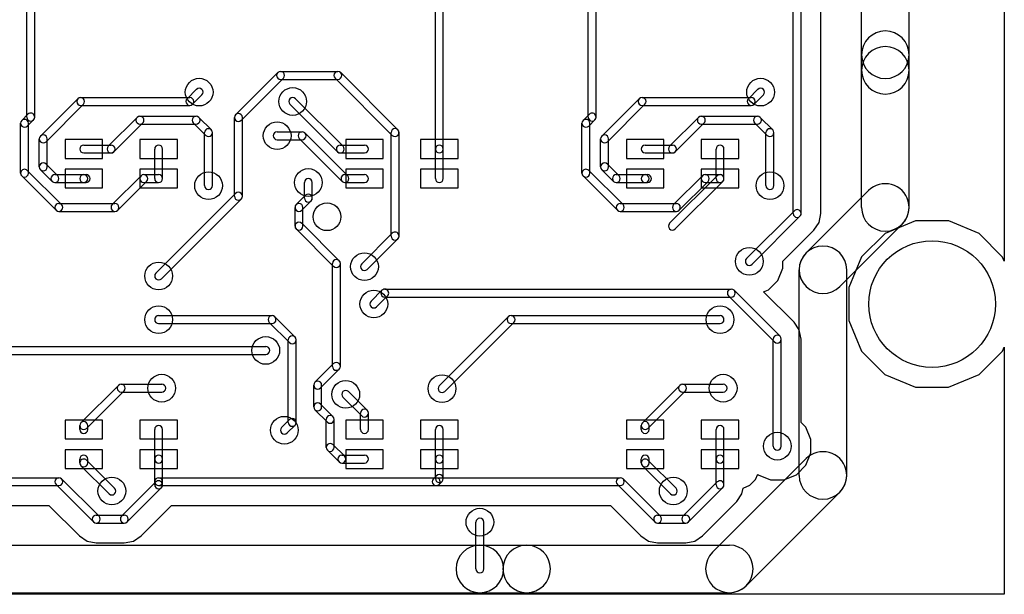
# Model space of a CAD drawing. Extents: x 67 to 209, y -168 to -95.
# Tile 8 of 13: x 178 to 209, y -168 to -149. Entities that reach past the tile are written whole.
import ezdxf

# ---------------------------------------------------------------- set-up
doc = ezdxf.new("R2010")
doc.units = 0
doc.header["$MEASUREMENT"] = 0
doc.layers.add('BLACK', color=250, linetype='CONTINUOUS')

msp = doc.modelspace()

# ---------------------------------------------------------------- linework, layer by layer
at = {"layer": 'BLACK'}
for p, q in [((209.315, -105.879), (209.315, -157.119)), ((209.315, -105.879), (209.315, -157.119)), ((204.738, -150.5), (204.738, -108.8)), ((206.262, -150.5), (206.262, -108.8)), ((177.973, -152.5), (177.973, -144.6)), ((178.227, -152.5), (178.227, -144.6)), ((195.973, -152.5), (195.973, -144.6)), ((196.227, -152.5), (196.227, -144.6)), ((191.073, -153.525), (191.073, -145.475)), ((191.327, -153.525), (191.327, -145.475)), ((202.547, -155.595), (202.547, -145.524)), ((202.801, -155.595), (202.801, -145.524)), ((203.436, -155.593), (203.436, -145.526)), ((203.436, -155.593), (203.436, -145.526)), ((204.738, -151), (204.738, -150.5)), ((204.738, -151), (204.738, -150.5)), ((206.262, -151), (206.262, -150.5)), ((206.262, -151), (206.262, -150.5)), ((186.02, -151.073), (184.668, -152.425)), ((186.11, -151.036), (187.946, -151.036)), ((189.87, -152.911), (188.037, -151.072)), ((204.738, -155.4), (204.738, -151)), ((206.262, -155.4), (206.262, -151)), ((186.2, -151.253), (184.848, -152.605)), ((186.11, -151.29), (187.946, -151.29)), ((189.69, -153.09), (187.857, -151.251)), ((183.41, -151.61), (183.11, -151.91)), ((183.59, -151.79), (183.29, -152.09)), ((201.41, -151.61), (201.11, -151.91)), ((201.59, -151.79), (201.29, -152.09)), ((179.61, -151.91), (178.41, -153.11)), ((179.79, -152.09), (178.59, -153.29)), ((179.7, -151.873), (183.2, -151.873)), ((179.7, -152.127), (183.2, -152.127)), ((186.41, -152.09), (187.935, -153.615)), ((186.59, -151.91), (188.115, -153.435)), ((197.61, -151.91), (196.41, -153.11)), ((197.79, -152.09), (196.59, -153.29)), ((197.7, -151.873), (201.2, -151.873)), ((197.7, -152.127), (201.2, -152.127)), ((177.81, -152.61), (178.01, -152.41)), ((181.6, -152.473), (183.4, -152.473)), ((195.81, -152.61), (196.01, -152.41)), ((199.6, -152.473), (201.4, -152.473)), ((177.773, -154.3), (177.773, -152.7)), ((177.99, -152.79), (178.19, -152.59)), ((178.027, -154.3), (178.027, -152.7)), ((180.585, -153.435), (181.51, -152.51)), ((180.765, -153.615), (181.69, -152.69)), ((181.6, -152.727), (183.4, -152.727)), ((183.31, -152.69), (183.71, -153.09)), ((183.49, -152.51), (183.89, -152.91)), ((184.631, -155.042), (184.631, -152.515)), ((184.885, -155.042), (184.885, -152.515)), ((195.773, -154.3), (195.773, -152.7)), ((195.99, -152.79), (196.19, -152.59)), ((196.027, -154.3), (196.027, -152.7)), ((198.585, -153.435), (199.51, -152.51)), ((198.765, -153.615), (199.69, -152.69)), ((199.6, -152.727), (201.4, -152.727)), ((201.31, -152.69), (201.71, -153.09)), ((201.49, -152.51), (201.89, -152.91)), ((183.673, -154.7), (183.673, -153)), ((183.927, -154.7), (183.927, -153)), ((186, -152.973), (186.8, -152.973)), ((186.89, -153.01), (188.265, -154.385)), ((189.654, -156.319), (189.654, -152.999)), ((189.908, -156.319), (189.908, -152.999)), ((201.673, -154.7), (201.673, -153)), ((201.927, -154.7), (201.927, -153)), ((178.373, -154.1), (178.373, -153.2)), ((178.627, -154.1), (178.627, -153.2)), ((179.2, -153.225), (179.2, -153.825)), ((180.4, -153.225), (179.2, -153.225)), ((179.8, -153.398), (180.675, -153.398)), ((180.4, -153.825), (180.4, -153.225)), ((181.6, -153.225), (181.6, -153.825)), ((182.8, -153.225), (181.6, -153.225)), ((182.8, -153.825), (182.8, -153.225)), ((186, -153.227), (186.8, -153.227)), ((186.71, -153.19), (188.085, -154.565)), ((188.025, -153.398), (188.8, -153.398)), ((188.2, -153.225), (188.2, -153.825)), ((189.4, -153.225), (188.2, -153.225)), ((189.4, -153.825), (189.4, -153.225)), ((190.6, -153.225), (190.6, -153.825)), ((191.8, -153.225), (190.6, -153.225)), ((191.8, -153.825), (191.8, -153.225)), ((196.373, -154.1), (196.373, -153.2)), ((196.627, -154.1), (196.627, -153.2)), ((197.2, -153.225), (197.2, -153.825)), ((198.4, -153.225), (197.2, -153.225)), ((197.8, -153.398), (198.675, -153.398)), ((198.4, -153.825), (198.4, -153.225)), ((199.6, -153.225), (199.6, -153.825)), ((200.8, -153.225), (199.6, -153.225)), ((200.8, -153.825), (200.8, -153.225)), ((179.8, -153.652), (180.675, -153.652)), ((182.073, -154.475), (182.073, -153.525)), ((182.327, -154.475), (182.327, -153.525)), ((188.025, -153.652), (188.8, -153.652)), ((191.073, -154.475), (191.073, -153.525)), ((191.327, -154.475), (191.327, -153.525)), ((197.8, -153.652), (198.675, -153.652)), ((200.073, -154.475), (200.073, -153.525)), ((200.073, -154.475), (200.073, -153.525)), ((200.327, -154.475), (200.327, -153.525)), ((200.327, -154.475), (200.327, -153.525)), ((178.59, -154.01), (178.965, -154.385)), ((179.2, -153.825), (180.4, -153.825)), ((181.6, -153.825), (182.8, -153.825)), ((188.2, -153.825), (189.4, -153.825)), ((190.6, -153.825), (191.8, -153.825)), ((196.59, -154.01), (196.965, -154.385)), ((197.2, -153.825), (198.4, -153.825)), ((199.6, -153.825), (200.8, -153.825)), ((179.09, -155.31), (177.99, -154.21)), ((178.41, -154.19), (178.785, -154.565)), ((178.875, -154.348), (179.8, -154.348)), ((179.2, -154.175), (179.2, -154.775)), ((180.4, -154.175), (179.2, -154.175)), ((179.8, -154.348), (179.875, -154.348)), ((180.4, -154.775), (180.4, -154.175)), ((181.6, -154.175), (181.6, -154.775)), ((182.8, -154.175), (181.6, -154.175)), ((181.725, -154.348), (182.2, -154.348)), ((182.8, -154.775), (182.8, -154.175)), ((188.175, -154.348), (188.8, -154.348)), ((188.2, -154.175), (188.2, -154.775)), ((189.4, -154.175), (188.2, -154.175)), ((189.4, -154.775), (189.4, -154.175)), ((190.6, -154.175), (190.6, -154.775)), ((191.8, -154.175), (190.6, -154.175)), ((191.8, -154.775), (191.8, -154.175)), ((197.09, -155.31), (195.99, -154.21)), ((196.41, -154.19), (196.785, -154.565)), ((196.875, -154.348), (197.8, -154.348)), ((197.2, -154.175), (197.2, -154.775)), ((198.4, -154.175), (197.2, -154.175)), ((197.8, -154.348), (197.875, -154.348)), ((198.4, -154.775), (198.4, -154.175)), ((199.6, -154.175), (199.6, -154.775)), ((200.8, -154.175), (199.6, -154.175)), ((199.725, -154.348), (200.2, -154.348)), ((200.8, -154.775), (200.8, -154.175)), ((178.91, -155.49), (177.81, -154.39)), ((178.875, -154.602), (179.8, -154.602)), ((179.8, -154.602), (179.875, -154.602)), ((181.635, -154.385), (180.71, -155.31)), ((181.815, -154.565), (180.89, -155.49)), ((181.725, -154.602), (182.2, -154.602)), ((186.873, -155.1), (186.873, -154.6)), ((187.127, -155.1), (187.127, -154.6)), ((188.175, -154.602), (188.8, -154.602)), ((196.91, -155.49), (195.81, -154.39)), ((196.875, -154.602), (197.8, -154.602)), ((197.8, -154.602), (197.875, -154.602)), ((198.585, -155.91), (200.11, -154.385)), ((199.635, -154.385), (198.71, -155.31)), ((198.765, -156.09), (200.29, -154.565)), ((199.815, -154.565), (198.89, -155.49)), ((199.725, -154.602), (200.2, -154.602)), ((179.2, -154.775), (180.4, -154.775)), ((181.6, -154.775), (182.8, -154.775)), ((184.668, -154.952), (182.11, -157.51)), ((188.2, -154.775), (189.4, -154.775)), ((190.6, -154.775), (191.8, -154.775)), ((197.2, -154.775), (198.4, -154.775)), ((199.6, -154.775), (200.8, -154.775)), ((202.961, -156.861), (204.961, -154.861)), ((179, -155.273), (180.8, -155.273)), ((184.848, -155.132), (182.29, -157.69)), ((186.91, -155.01), (186.61, -155.31)), ((187.09, -155.19), (186.79, -155.49)), ((197, -155.273), (198.8, -155.273)), ((179, -155.527), (180.8, -155.527)), ((186.573, -156), (186.573, -155.4)), ((186.827, -156), (186.827, -155.4)), ((197, -155.527), (198.8, -155.527)), ((201.049, -157.041), (202.584, -155.505)), ((203.378, -155.887), (203.437, -155.596)), ((203.378, -155.887), (203.437, -155.596)), ((203.437, -155.596), (203.436, -155.593)), ((203.437, -155.596), (203.436, -155.593)), ((186.79, -155.91), (187.99, -157.11)), ((201.229, -157.221), (202.764, -155.685)), ((203.213, -156.134), (203.378, -155.887)), ((203.213, -156.134), (203.378, -155.887)), ((204.039, -157.939), (206.039, -155.939)), ((206.472, -155.833), (205.491, -156.238)), ((206.472, -155.833), (205.491, -156.238)), ((207.533, -155.833), (206.472, -155.833)), ((207.533, -155.833), (206.472, -155.833)), ((208.513, -156.24), (207.533, -155.833)), ((208.513, -156.24), (207.533, -155.833)), ((186.61, -156.09), (187.81, -157.29)), ((188.71, -157.21), (189.691, -156.229)), ((202.219, -157.129), (203.213, -156.134)), ((202.219, -157.129), (203.213, -156.134)), ((205.491, -156.238), (204.74, -156.987)), ((205.491, -156.238), (204.74, -156.987)), ((209.262, -156.991), (208.513, -156.24)), ((209.262, -156.991), (208.513, -156.24)), ((188.89, -157.39), (189.871, -156.409)), ((187.773, -160.5), (187.773, -157.2)), ((188.027, -160.5), (188.027, -157.2)), ((202.218, -157.347), (202.219, -157.129)), ((202.218, -157.347), (202.219, -157.129)), ((204.74, -156.987), (204.333, -157.967)), ((204.74, -156.987), (204.333, -157.967)), ((209.315, -157.119), (209.262, -156.991)), ((209.315, -157.119), (209.262, -156.991)), ((202.054, -157.743), (202.218, -157.347)), ((202.054, -157.743), (202.218, -157.347)), ((202.738, -164), (202.738, -157.4)), ((204.262, -164), (204.262, -157.4)), ((201.75, -158.047), (202.054, -157.743)), ((201.75, -158.047), (202.054, -157.743)), ((189.01, -158.41), (189.361, -158.059)), ((189.451, -158.022), (200.562, -158.022)), ((200.652, -158.059), (202.126, -159.534)), ((201.599, -158.109), (201.75, -158.047)), ((201.599, -158.109), (201.75, -158.047)), ((202.575, -159.085), (201.599, -158.109)), ((202.575, -159.085), (201.599, -158.109)), ((204.333, -157.967), (204.333, -159.028)), ((204.333, -157.967), (204.333, -159.028)), ((189.19, -158.59), (189.541, -158.239)), ((189.451, -158.276), (200.562, -158.276)), ((200.472, -158.239), (201.946, -159.714)), ((182.2, -158.873), (185.836, -158.873)), ((185.746, -159.09), (186.393, -159.738)), ((185.926, -158.91), (186.573, -159.558)), ((193.41, -158.91), (191.196, -161.124)), ((193.59, -159.09), (191.376, -161.304)), ((193.5, -158.873), (200.2, -158.873)), ((202.74, -159.332), (202.575, -159.085)), ((202.74, -159.332), (202.575, -159.085)), ((204.333, -159.028), (204.738, -160.009)), ((204.333, -159.028), (204.738, -160.009)), ((182.2, -159.127), (185.836, -159.127)), ((193.5, -159.127), (200.2, -159.127)), ((202.799, -159.624), (202.74, -159.332)), ((202.799, -159.624), (202.74, -159.332)), ((186.356, -162.297), (186.356, -159.648)), ((186.61, -162.297), (186.61, -159.648)), ((201.909, -163.061), (201.909, -159.624)), ((202.163, -163.061), (202.163, -159.624)), ((202.798, -159.626), (202.799, -159.624)), ((202.798, -159.626), (202.799, -159.624)), ((202.798, -162.296), (202.798, -159.626)), ((202.798, -162.296), (202.798, -159.626)), ((173.011, -159.862), (185.635, -159.862)), ((204.738, -160.009), (205.487, -160.76)), ((204.738, -160.009), (205.487, -160.76)), ((208.509, -160.762), (209.26, -160.013)), ((208.509, -160.762), (209.26, -160.013)), ((209.26, -160.013), (209.315, -159.879)), ((209.26, -160.013), (209.315, -159.879)), ((209.315, -159.879), (209.315, -167.815)), ((209.315, -159.879), (209.315, -167.815)), ((173.011, -160.116), (185.635, -160.116)), ((187.81, -160.41), (187.21, -161.01)), ((187.99, -160.59), (187.39, -161.19)), ((205.487, -160.76), (206.467, -161.167)), ((205.487, -160.76), (206.467, -161.167)), ((207.528, -161.167), (208.509, -160.762)), ((207.528, -161.167), (208.509, -160.762)), ((180.91, -161.11), (179.71, -162.31)), ((181.09, -161.29), (179.89, -162.49)), ((181, -161.073), (182.3, -161.073)), ((187.173, -161.8), (187.173, -161.1)), ((187.427, -161.8), (187.427, -161.1)), ((188.29, -161.31), (188.89, -161.91)), ((198.91, -161.11), (197.71, -162.31)), ((199.09, -161.29), (197.89, -162.49)), ((199, -161.073), (200.3, -161.073)), ((206.467, -161.167), (207.528, -161.167)), ((206.467, -161.167), (207.528, -161.167)), ((181, -161.327), (182.3, -161.327)), ((188.11, -161.49), (188.71, -162.09)), ((199, -161.327), (200.3, -161.327)), ((187.21, -161.89), (187.61, -162.29)), ((187.39, -161.71), (187.79, -162.11)), ((179.2, -162.225), (179.2, -162.825)), ((180.4, -162.225), (179.2, -162.225)), ((180.4, -162.825), (180.4, -162.225)), ((181.6, -162.225), (181.6, -162.825)), ((182.8, -162.225), (181.6, -162.225)), ((182.8, -162.825), (182.8, -162.225)), ((186.393, -162.207), (186.142, -162.458)), ((187.573, -163.1), (187.573, -162.2)), ((187.827, -163.1), (187.827, -162.2)), ((188.2, -162.225), (188.2, -162.825)), ((189.4, -162.225), (188.2, -162.225)), ((188.673, -162.525), (188.673, -162)), ((188.927, -162.525), (188.927, -162)), ((189.4, -162.825), (189.4, -162.225)), ((190.6, -162.225), (190.6, -162.825)), ((191.8, -162.225), (190.6, -162.225)), ((191.8, -162.825), (191.8, -162.225)), ((197.2, -162.225), (197.2, -162.825)), ((198.4, -162.225), (197.2, -162.225)), ((198.4, -162.825), (198.4, -162.225)), ((199.6, -162.225), (199.6, -162.825)), ((200.8, -162.225), (199.6, -162.225)), ((200.8, -162.825), (200.8, -162.225)), ((179.673, -162.525), (179.673, -162.4)), ((179.927, -162.525), (179.927, -162.4)), ((182.073, -163.475), (182.073, -162.525)), ((182.327, -163.475), (182.327, -162.525)), ((186.573, -162.387), (186.322, -162.638)), ((191.073, -163.475), (191.073, -162.525)), ((191.327, -163.475), (191.327, -162.525)), ((197.673, -162.525), (197.673, -162.4)), ((197.927, -162.525), (197.927, -162.4)), ((200.073, -163.475), (200.073, -162.525)), ((200.073, -163.475), (200.073, -162.525)), ((200.327, -163.475), (200.327, -162.525)), ((200.327, -163.475), (200.327, -162.525)), ((202.952, -162.45), (202.798, -162.296)), ((202.952, -162.45), (202.798, -162.296)), ((203.116, -162.847), (202.952, -162.45)), ((203.116, -162.847), (202.952, -162.45)), ((179.2, -162.825), (180.4, -162.825)), ((181.6, -162.825), (182.8, -162.825)), ((188.2, -162.825), (189.4, -162.825)), ((190.6, -162.825), (191.8, -162.825)), ((197.2, -162.825), (198.4, -162.825)), ((199.6, -162.825), (200.8, -162.825)), ((203.115, -163.277), (203.116, -162.847)), ((203.115, -163.277), (203.116, -162.847)), ((179.2, -163.175), (179.2, -163.775)), ((180.4, -163.175), (179.2, -163.175)), ((180.4, -163.775), (180.4, -163.175)), ((181.6, -163.175), (181.6, -163.775)), ((182.8, -163.175), (181.6, -163.175)), ((182.8, -163.775), (182.8, -163.175)), ((187.61, -163.19), (187.985, -163.565)), ((187.79, -163.01), (188.165, -163.385)), ((188.2, -163.175), (188.2, -163.775)), ((189.4, -163.175), (188.2, -163.175)), ((189.4, -163.775), (189.4, -163.175)), ((190.6, -163.175), (190.6, -163.775)), ((191.8, -163.175), (190.6, -163.175)), ((191.8, -163.775), (191.8, -163.175)), ((197.2, -163.175), (197.2, -163.775)), ((198.4, -163.175), (197.2, -163.175)), ((198.4, -163.775), (198.4, -163.175)), ((199.6, -163.175), (199.6, -163.775)), ((200.8, -163.175), (199.6, -163.175)), ((200.8, -163.775), (200.8, -163.175)), ((179.673, -163.6), (179.673, -163.475)), ((180.79, -164.41), (179.89, -163.51)), ((179.927, -163.6), (179.927, -163.475)), ((182.073, -164.2), (182.073, -163.475)), ((182.327, -164.2), (182.327, -163.475)), ((188.075, -163.348), (188.8, -163.348)), ((191.073, -164.1), (191.073, -163.475)), ((191.327, -164.1), (191.327, -163.475)), ((197.673, -163.6), (197.673, -163.475)), ((198.79, -164.41), (197.89, -163.51)), ((197.927, -163.6), (197.927, -163.475)), ((199.961, -166.461), (202.961, -163.461)), ((200.073, -164.3), (200.073, -163.475)), ((200.327, -164.3), (200.327, -163.475)), ((202.951, -163.673), (203.115, -163.277)), ((202.951, -163.673), (203.115, -163.277)), ((179.2, -163.775), (180.4, -163.775)), ((180.61, -164.59), (179.71, -163.69)), ((181.6, -163.775), (182.8, -163.775)), ((188.075, -163.602), (188.8, -163.602)), ((188.2, -163.775), (189.4, -163.775)), ((190.6, -163.775), (191.8, -163.775)), ((197.2, -163.775), (198.4, -163.775)), ((198.61, -164.59), (197.71, -163.69)), ((199.6, -163.775), (200.8, -163.775)), ((202.647, -163.977), (202.951, -163.673)), ((202.647, -163.977), (202.951, -163.673)), ((173.1, -164.073), (179, -164.073)), ((179.09, -164.11), (180.29, -165.31)), ((182.2, -164.073), (191.1, -164.073)), ((191.11, -164.01), (191.01, -164.11)), ((191.1, -164.073), (197, -164.073)), ((197.09, -164.11), (198.29, -165.31)), ((201.159, -164.314), (201.338, -164.135)), ((201.159, -164.314), (201.338, -164.135)), ((201.338, -164.135), (201.41, -163.962)), ((201.338, -164.135), (201.41, -163.962)), ((201.41, -163.962), (201.424, -163.976)), ((201.41, -163.962), (201.424, -163.976)), ((201.424, -163.976), (201.82, -164.14)), ((201.424, -163.976), (201.82, -164.14)), ((201.82, -164.14), (202.25, -164.141)), ((201.82, -164.14), (202.25, -164.141)), ((202.25, -164.141), (202.647, -163.977)), ((202.25, -164.141), (202.647, -163.977)), ((173.1, -164.327), (179, -164.327)), ((178.91, -164.29), (180.11, -165.49)), ((181.01, -165.31), (182.11, -164.21)), ((181.19, -165.49), (182.29, -164.39)), ((182.073, -164.3), (182.073, -164.2)), ((182.2, -164.327), (191.1, -164.327)), ((182.327, -164.3), (182.327, -164.2)), ((191.1, -164.327), (197, -164.327)), ((191.29, -164.19), (191.19, -164.29)), ((196.91, -164.29), (198.11, -165.49)), ((199.01, -165.31), (200.11, -164.21)), ((199.19, -165.49), (200.29, -164.39)), ((200.904, -164.592), (200.941, -164.404)), ((200.904, -164.592), (200.941, -164.404)), ((200.941, -164.404), (201.159, -164.314)), ((200.941, -164.404), (201.159, -164.314)), ((200.941, -164.404), (200.941, -164.404)), ((200.941, -164.404), (200.941, -164.404)), ((200.739, -164.839), (200.904, -164.592)), ((200.739, -164.839), (200.904, -164.592)), ((201.039, -167.539), (204.039, -164.539)), ((173.1, -164.962), (178.684, -164.962)), ((173.1, -164.962), (178.684, -164.962)), ((178.684, -164.962), (179.661, -165.939)), ((178.684, -164.962), (179.661, -165.939)), ((181.639, -165.939), (182.616, -164.962)), ((181.639, -165.939), (182.616, -164.962)), ((182.616, -164.962), (191.1, -164.962)), ((182.616, -164.962), (191.1, -164.962)), ((191.1, -164.962), (196.684, -164.962)), ((191.1, -164.962), (196.684, -164.962)), ((196.684, -164.962), (197.661, -165.939)), ((196.684, -164.962), (197.661, -165.939)), ((199.639, -165.939), (200.739, -164.839)), ((199.639, -165.939), (200.739, -164.839)), ((200.739, -164.839), (200.739, -164.839)), ((200.739, -164.839), (200.739, -164.839)), ((180.2, -165.273), (181.1, -165.273)), ((198.2, -165.273), (199.1, -165.273)), ((180.2, -165.527), (181.1, -165.527)), ((192.373, -167), (192.373, -165.5)), ((192.627, -167), (192.627, -165.5)), ((198.2, -165.527), (199.1, -165.527)), ((179.661, -165.939), (179.661, -165.939)), ((179.661, -165.939), (179.908, -166.104)), ((179.661, -165.939), (179.661, -165.939)), ((179.661, -165.939), (179.908, -166.104)), ((181.392, -166.104), (181.639, -165.939)), ((181.392, -166.104), (181.639, -165.939)), ((197.661, -165.939), (197.661, -165.939)), ((197.661, -165.939), (197.908, -166.104)), ((197.661, -165.939), (197.661, -165.939)), ((197.661, -165.939), (197.908, -166.104)), ((199.392, -166.104), (199.639, -165.939)), ((199.392, -166.104), (199.639, -165.939)), ((176, -166.238), (192.5, -166.238)), ((179.908, -166.104), (180.2, -166.162)), ((179.908, -166.104), (180.2, -166.162)), ((180.2, -166.162), (181.1, -166.162)), ((180.2, -166.162), (181.1, -166.162)), ((181.1, -166.162), (181.392, -166.104)), ((181.1, -166.162), (181.392, -166.104)), ((181.1, -166.162), (181.1, -166.162)), ((181.1, -166.162), (181.1, -166.162)), ((181.392, -166.104), (181.392, -166.104)), ((181.392, -166.104), (181.392, -166.104)), ((192.5, -166.238), (194, -166.238)), ((194, -166.238), (200.5, -166.238)), ((197.908, -166.104), (198.2, -166.162)), ((197.908, -166.104), (198.2, -166.162)), ((198.2, -166.162), (199.1, -166.162)), ((198.2, -166.162), (199.1, -166.162)), ((199.1, -166.162), (199.392, -166.104)), ((199.1, -166.162), (199.392, -166.104)), ((199.1, -166.162), (199.1, -166.162)), ((199.1, -166.162), (199.1, -166.162)), ((199.392, -166.104), (199.392, -166.104)), ((199.392, -166.104), (199.392, -166.104)), ((209.315, -167.815), (70.4091, -167.815)), ((209.315, -167.815), (70.4091, -167.815)), ((176, -167.762), (192.5, -167.762)), ((192.5, -167.762), (194, -167.762)), ((194, -167.762), (200.5, -167.762))]:
    msp.add_line(p, q, dxfattribs=at)
for centre, radius in [((183.5, -151.7), 0.4445), ((201.5, -151.7), 0.4445), ((186.5, -152), 0.4445), ((186, -153.1), 0.4445), ((183.8, -154.7), 0.4445), ((187, -154.6), 0.4445), ((201.8, -154.7), 0.4445), ((187.6, -155.7), 0.4445), ((207, -158.5), 2.032), ((188.8, -157.3), 0.4445), ((201.139, -157.131), 0.4445), ((182.2, -157.6), 0.4445), ((189.1, -158.5), 0.4445), ((182.2, -159), 0.4445), ((200.2, -159), 0.4445), ((185.635, -159.989), 0.4445), ((182.3, -161.2), 0.4445), ((188.2, -161.4), 0.4445), ((191.286, -161.214), 0.4445), ((200.3, -161.2), 0.4445), ((186.232, -162.548), 0.4445), ((202.036, -163.061), 0.4445), ((180.7, -164.5), 0.4445), ((198.7, -164.5), 0.4445), ((192.5, -165.5), 0.4445)]:
    msp.add_circle(centre, radius, dxfattribs=at)
for centre, radius, start, end in [((205.5, -150.5), 0.762, 360, 540), ((205.5, -150.5), 0.762, 360, 540), ((205.5, -151), 0.762, 360, 540), ((205.5, -150.5), 0.762, 180, 360), ((186.11, -151.163), 0.127, 90, 270), ((186.11, -151.163), 0.127, -45, 135), ((187.947, -151.162), 0.127, 404.9, 584.9), ((187.946, -151.163), 0.127, 270, 450), ((205.5, -151), 0.762, 180, 360), ((205.5, -151), 0.762, 180, 360), ((183.5, -151.7), 0.127, -45, 135), ((201.5, -151.7), 0.127, -45, 135), ((179.7, -152), 0.127, 90, 270), ((179.7, -152), 0.127, -45, 135), ((183.2, -152), 0.127, 135, 315), ((183.2, -152), 0.127, 270, 450), ((186.5, -152), 0.127, 45, 225), ((197.7, -152), 0.127, 90, 270), ((197.7, -152), 0.127, -45, 135), ((201.2, -152), 0.127, 135, 315), ((201.2, -152), 0.127, 270, 450), ((178.1, -152.5), 0.127, 315, 495), ((181.6, -152.6), 0.127, 90, 270), ((181.6, -152.6), 0.127, 315, 495), ((183.4, -152.6), 0.127, 45, 225), ((183.4, -152.6), 0.127, 270, 450), ((184.758, -152.515), 0.127, 360, 540), ((184.758, -152.515), 0.127, 135, 315), ((196.1, -152.5), 0.127, 315, 495), ((199.6, -152.6), 0.127, 90, 270), ((199.6, -152.6), 0.127, 315, 495), ((201.4, -152.6), 0.127, 45, 225), ((201.4, -152.6), 0.127, 270, 450), ((177.9, -152.7), 0.127, 360, 540), ((177.9, -152.7), 0.127, 135, 315), ((178.1, -152.5), 0.127, 180, 360), ((195.9, -152.7), 0.127, 360, 540), ((195.9, -152.7), 0.127, 135, 315), ((196.1, -152.5), 0.127, 180, 360), ((178.5, -153.2), 0.127, 360, 540), ((178.5, -153.2), 0.127, 135, 315), ((183.8, -153), 0.127, 360, 540), ((183.8, -153), 0.127, 225, 405), ((186, -153.1), 0.127, 90, 270), ((186.8, -153.1), 0.127, 45, 225), ((186.8, -153.1), 0.127, 270, 450), ((189.781, -152.999), 0.127, 360, 540), ((189.78, -153), 0.127, 224.9, 404.9), ((196.5, -153.2), 0.127, 360, 540), ((196.5, -153.2), 0.127, 135, 315), ((201.8, -153), 0.127, 360, 540), ((201.8, -153), 0.127, 225, 405), ((179.8, -153.525), 0.127, 90, 270), ((180.675, -153.525), 0.127, 270, 450), ((182.2, -153.525), 0.127, 360, 540), ((188.025, -153.525), 0.127, 90, 270), ((188.8, -153.525), 0.127, 270, 450), ((191.2, -153.525), 0.127, 360, 540), ((197.8, -153.525), 0.127, 90, 270), ((198.675, -153.525), 0.127, 270, 450), ((200.2, -153.525), 0.127, 360, 540), ((200.2, -153.525), 0.127, 360, 540), ((180.675, -153.525), 0.127, 135, 315), ((188.025, -153.525), 0.127, 225, 405), ((191.2, -153.525), 0.127, 180, 360), ((198.675, -153.525), 0.127, 135, 315), ((178.5, -154.1), 0.127, 45, 225), ((196.5, -154.1), 0.127, 45, 225), ((177.9, -154.3), 0.127, 405, 585), ((177.9, -154.3), 0.127, 180, 360), ((178.5, -154.1), 0.127, 180, 360), ((178.875, -154.475), 0.127, 90, 270), ((179.8, -154.475), 0.127, 90, 270), ((179.8, -154.475), 0.127, 270, 450), ((179.875, -154.475), 0.127, 270, 450), ((181.725, -154.475), 0.127, 90, 270), ((181.725, -154.475), 0.127, -45, 135), ((182.2, -154.475), 0.127, 270, 450), ((188.175, -154.475), 0.127, 90, 270), ((188.8, -154.475), 0.127, 270, 450), ((195.9, -154.3), 0.127, 405, 585), ((195.9, -154.3), 0.127, 180, 360), ((196.5, -154.1), 0.127, 180, 360), ((196.875, -154.475), 0.127, 90, 270), ((197.8, -154.475), 0.127, 90, 270), ((197.8, -154.475), 0.127, 270, 450), ((197.875, -154.475), 0.127, 270, 450), ((199.725, -154.475), 0.127, 90, 270), ((199.725, -154.475), 0.127, -45, 135), ((200.2, -154.475), 0.127, 315, 495), ((200.2, -154.475), 0.127, 270, 450), ((178.875, -154.475), 0.127, 225, 405), ((182.2, -154.475), 0.127, 180, 360), ((187, -154.6), 0.127, 360, 540), ((188.175, -154.475), 0.127, 225, 405), ((191.2, -154.475), 0.127, 180, 360), ((196.875, -154.475), 0.127, 225, 405), ((200.2, -154.475), 0.127, 180, 360), ((200.2, -154.475), 0.127, 180, 360), ((205.5, -155.4), 0.762, 315, 495), ((183.8, -154.7), 0.127, 180, 360), ((184.758, -155.042), 0.127, -45, 135), ((187, -155.1), 0.127, -45, 135), ((201.8, -154.7), 0.127, 180, 360), ((179, -155.4), 0.127, 90, 270), ((179, -155.4), 0.127, 225, 405), ((180.8, -155.4), 0.127, 135, 315), ((180.8, -155.4), 0.127, 270, 450), ((184.758, -155.042), 0.127, 180, 360), ((186.7, -155.4), 0.127, 360, 540), ((186.7, -155.4), 0.127, 135, 315), ((187, -155.1), 0.127, 180, 360), ((197, -155.4), 0.127, 90, 270), ((197, -155.4), 0.127, 225, 405), ((198.8, -155.4), 0.127, 135, 315), ((198.8, -155.4), 0.127, 270, 450), ((202.674, -155.595), 0.127, 180, 360), ((202.674, -155.595), 0.127, 315, 495), ((205.5, -155.4), 0.762, 180, 360), ((186.7, -156), 0.127, 45, 225), ((198.675, -156), 0.127, 135, 315), ((186.7, -156), 0.127, 180, 360), ((189.781, -156.319), 0.127, 315, 495), ((189.781, -156.319), 0.127, 180, 360), ((203.5, -157.4), 0.762, 360, 540), ((203.5, -157.4), 0.762, 135, 315), ((187.9, -157.2), 0.127, 360, 540), ((187.9, -157.2), 0.127, 225, 405), ((188.8, -157.3), 0.127, 135, 315), ((201.139, -157.131), 0.127, 135, 315), ((182.2, -157.6), 0.127, 135, 315), ((189.451, -158.149), 0.127, 90, 270), ((189.451, -158.149), 0.127, 315, 495), ((200.562, -158.149), 0.127, 45, 225), ((200.562, -158.149), 0.127, 270, 450), ((189.1, -158.5), 0.127, 135, 315), ((182.2, -159), 0.127, 90, 270), ((185.836, -159), 0.127, 45, 225), ((185.836, -159), 0.127, 270, 450), ((193.5, -159), 0.127, 90, 270), ((193.5, -159), 0.127, -45, 135), ((200.2, -159), 0.127, 270, 450), ((186.483, -159.648), 0.127, 360, 540), ((186.483, -159.648), 0.127, 225, 405), ((202.036, -159.624), 0.127, 360, 540), ((202.036, -159.624), 0.127, 225, 405), ((185.635, -159.989), 0.127, 270, 450), ((187.9, -160.5), 0.127, -45, 135), ((187.9, -160.5), 0.127, 180, 360), ((187.3, -161.1), 0.127, 360, 540), ((181, -161.2), 0.127, 90, 270), ((181, -161.2), 0.127, -45, 135), ((182.3, -161.2), 0.127, 270, 450), ((187.3, -161.1), 0.127, 135, 315), ((188.2, -161.4), 0.127, 45, 225), ((191.286, -161.214), 0.127, 135, 315), ((199, -161.2), 0.127, 90, 270), ((199, -161.2), 0.127, -45, 135), ((200.3, -161.2), 0.127, 270, 450), ((187.3, -161.8), 0.127, 45, 225), ((187.3, -161.8), 0.127, 180, 360), ((188.8, -162), 0.127, 360, 540), ((188.8, -162), 0.127, 225, 405), ((186.483, -162.297), 0.127, -45, 135), ((187.7, -162.2), 0.127, 360, 540), ((187.7, -162.2), 0.127, 225, 405), ((179.8, -162.4), 0.127, 360, 540), ((179.8, -162.4), 0.127, 135, 315), ((179.8, -162.525), 0.127, 180, 360), ((182.2, -162.525), 0.127, 360, 540), ((186.232, -162.548), 0.127, 135, 315), ((186.483, -162.297), 0.127, 180, 360), ((188.8, -162.525), 0.127, 180, 360), ((191.2, -162.525), 0.127, 360, 540), ((197.8, -162.4), 0.127, 360, 540), ((197.8, -162.4), 0.127, 135, 315), ((197.8, -162.525), 0.127, 180, 360), ((200.2, -162.525), 0.127, 360, 540), ((200.2, -162.525), 0.127, 360, 540), ((187.7, -163.1), 0.127, 45, 225), ((187.7, -163.1), 0.127, 180, 360), ((202.036, -163.061), 0.127, 180, 360), ((179.8, -163.475), 0.127, 360, 540), ((179.8, -163.6), 0.127, 405, 585), ((182.2, -163.475), 0.127, 360, 540), ((182.2, -163.475), 0.127, 180, 360), ((188.075, -163.475), 0.127, 90, 270), ((188.075, -163.475), 0.127, 225, 405), ((188.8, -163.475), 0.127, 270, 450), ((191.2, -163.475), 0.127, 360, 540), ((191.2, -163.475), 0.127, 180, 360), ((197.8, -163.475), 0.127, 360, 540), ((197.8, -163.6), 0.127, 405, 585), ((200.2, -163.475), 0.127, 360, 540), ((200.2, -163.475), 0.127, 180, 360), ((200.2, -163.475), 0.127, 180, 360), ((203.5, -164), 0.762, 315, 495), ((179.8, -163.6), 0.127, 180, 360), ((197.8, -163.6), 0.127, 180, 360), ((179, -164.2), 0.127, 45, 225), ((179, -164.2), 0.127, 270, 450), ((182.2, -164.2), 0.127, 90, 270), ((182.2, -164.2), 0.127, 360, 540), ((191.1, -164.2), 0.127, 90, 270), ((191.1, -164.2), 0.127, 135, 315), ((191.2, -164.1), 0.127, 180, 360), ((191.1, -164.2), 0.127, 270, 450), ((191.2, -164.1), 0.127, -45, 135), ((197, -164.2), 0.127, 45, 225), ((197, -164.2), 0.127, 270, 450), ((203.5, -164), 0.762, 180, 360), ((180.7, -164.5), 0.127, 225, 405), ((182.2, -164.2), 0.127, 180, 360), ((182.2, -164.3), 0.127, 180, 360), ((182.2, -164.3), 0.127, 315, 495), ((198.7, -164.5), 0.127, 225, 405), ((200.2, -164.3), 0.127, 180, 360), ((200.2, -164.3), 0.127, 315, 495), ((180.2, -165.4), 0.127, 90, 270), ((180.2, -165.4), 0.127, 225, 405), ((181.1, -165.4), 0.127, 135, 315), ((181.1, -165.4), 0.127, 270, 450), ((192.5, -165.5), 0.127, 360, 540), ((198.2, -165.4), 0.127, 90, 270), ((198.2, -165.4), 0.127, 225, 405), ((199.1, -165.4), 0.127, 135, 315), ((199.1, -165.4), 0.127, 270, 450), ((192.5, -167), 0.762, 90, 270), ((192.5, -167), 0.762, 270, 450), ((194, -167), 0.762, 90, 270), ((194, -167), 0.762, 270, 450), ((200.5, -167), 0.762, 270, 450), ((200.5, -167), 0.762, 135, 315), ((192.5, -167), 0.127, 180, 360)]:
    msp.add_arc(centre, radius, start, end, dxfattribs=at)

doc.saveas('drawing.dxf')
